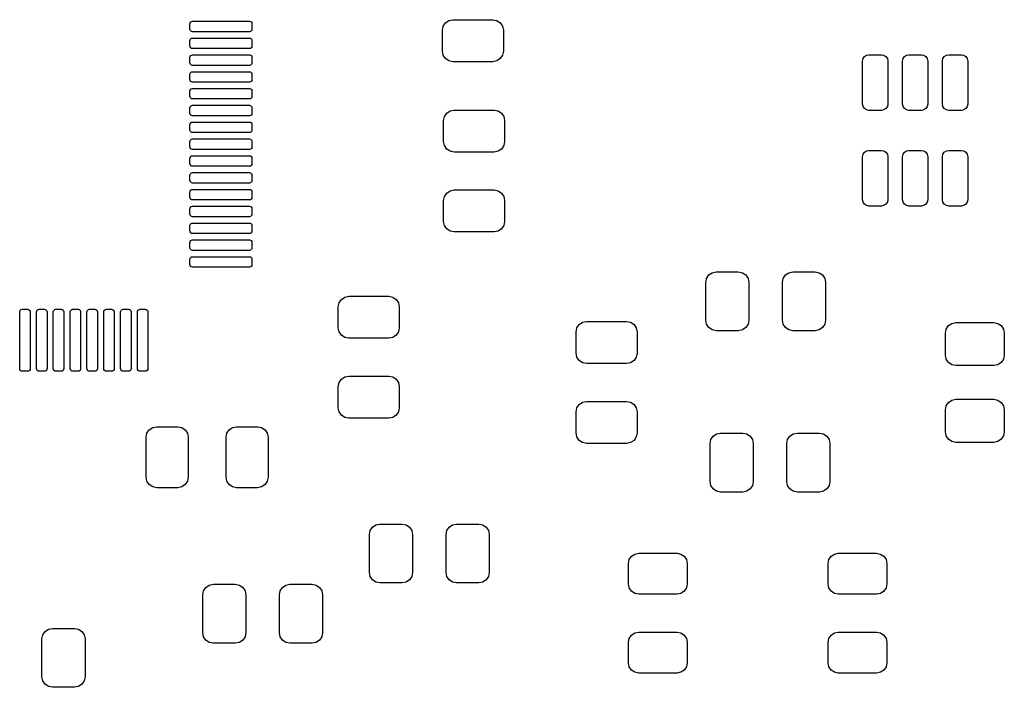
# Model space of a CAD drawing. Extents: x 44 to 145, y -86 to -26.
# Tile 6 of 10: x 96 to 119, y -83 to -68. Entities that reach past the tile are written whole.
import ezdxf

# ---------------------------------------------------------------- set-up
doc = ezdxf.new("R2010")
doc.units = 0
doc.layers.add('BLACK', color=7, linetype='CONTINUOUS')

msp = doc.modelspace()

# ---------------------------------------------------------------- linework, layer by layer
at = {"layer": 'BLACK', "linetype": 'CONTINUOUS'}
for p, q in [((99.921, -67.670651), (99.925758, -67.646733)), ((99.921, -67.795651), (99.921, -67.670651)), ((99.925758, -67.646733), (99.939306, -67.626457)), ((99.939306, -67.626457), (99.959582, -67.612909)), ((99.959582, -67.612909), (99.9835, -67.608151)), ((99.9835, -67.608151), (101.3335, -67.608151)), ((101.3335, -67.608151), (101.357418, -67.612909)), ((101.357418, -67.612909), (101.377694, -67.626457)), ((101.377694, -67.626457), (101.391242, -67.646733)), ((101.391242, -67.646733), (101.396, -67.670651)), ((101.396, -67.670651), (101.396, -67.795651)), ((105.94403, -67.726329), (105.998223, -67.645223)), ((105.998223, -67.645223), (106.079329, -67.59103)), ((106.079329, -67.59103), (106.175, -67.572)), ((106.175, -67.572), (107.125, -67.572)), ((107.125, -67.572), (107.220671, -67.59103)), ((107.220671, -67.59103), (107.301777, -67.645223)), ((107.301777, -67.645223), (107.35597, -67.726329)), ((99.925758, -67.819569), (99.921, -67.795651)), ((99.939306, -67.839845), (99.925758, -67.819569)), ((99.959582, -67.853393), (99.939306, -67.839845)), ((99.9835, -67.858151), (99.959582, -67.853393)), ((101.3335, -67.858151), (99.9835, -67.858151)), ((101.357418, -67.853393), (101.3335, -67.858151)), ((101.377694, -67.839845), (101.357418, -67.853393)), ((101.391242, -67.819569), (101.377694, -67.839845)), ((101.396, -67.795651), (101.391242, -67.819569)), ((105.925, -67.822), (105.94403, -67.726329)), ((105.925, -68.322), (105.925, -67.822)), ((107.35597, -67.726329), (107.375, -67.822)), ((107.375, -67.822), (107.375, -68.322)), ((99.921, -68.070651), (99.925758, -68.046733)), ((99.921, -68.195651), (99.921, -68.070651)), ((99.925758, -68.046733), (99.939306, -68.026457)), ((99.939306, -68.026457), (99.959582, -68.012909)), ((99.959582, -68.012909), (99.9835, -68.008151)), ((99.9835, -68.008151), (101.3335, -68.008151)), ((101.3335, -68.008151), (101.357418, -68.012909)), ((101.357418, -68.012909), (101.377694, -68.026457)), ((101.377694, -68.026457), (101.391242, -68.046733)), ((101.391242, -68.046733), (101.396, -68.070651)), ((101.396, -68.070651), (101.396, -68.195651)), ((99.925758, -68.219569), (99.921, -68.195651)), ((99.939306, -68.239845), (99.925758, -68.219569)), ((99.959582, -68.253393), (99.939306, -68.239845)), ((99.9835, -68.258151), (99.959582, -68.253393)), ((101.3335, -68.258151), (99.9835, -68.258151)), ((101.357418, -68.253393), (101.3335, -68.258151)), ((101.377694, -68.239845), (101.357418, -68.253393)), ((101.391242, -68.219569), (101.377694, -68.239845)), ((101.396, -68.195651), (101.391242, -68.219569)), ((105.94403, -68.417671), (105.925, -68.322)), ((107.375, -68.322), (107.35597, -68.417671)), ((99.921, -68.470651), (99.925758, -68.446733)), ((99.921, -68.595651), (99.921, -68.470651)), ((99.925758, -68.619569), (99.921, -68.595651)), ((99.925758, -68.446733), (99.939306, -68.426457)), ((99.939306, -68.639845), (99.925758, -68.619569)), ((99.939306, -68.426457), (99.959582, -68.412909)), ((99.959582, -68.412909), (99.9835, -68.408151)), ((99.9835, -68.408151), (101.3335, -68.408151)), ((101.3335, -68.408151), (101.357418, -68.412909)), ((101.357418, -68.412909), (101.377694, -68.426457)), ((101.377694, -68.426457), (101.391242, -68.446733)), ((101.391242, -68.619569), (101.377694, -68.639845)), ((101.391242, -68.446733), (101.396, -68.470651)), ((101.396, -68.595651), (101.391242, -68.619569)), ((101.396, -68.470651), (101.396, -68.595651)), ((105.998223, -68.498777), (105.94403, -68.417671)), ((106.079329, -68.55297), (105.998223, -68.498777)), ((106.175, -68.572), (106.079329, -68.55297)), ((107.125, -68.572), (106.175, -68.572)), ((107.220671, -68.55297), (107.125, -68.572)), ((107.301777, -68.498777), (107.220671, -68.55297)), ((107.35597, -68.417671), (107.301777, -68.498777)), ((115.9202, -68.5556), (115.931618, -68.498197)), ((115.9202, -69.5806), (115.9202, -68.5556)), ((115.931618, -68.498197), (115.964134, -68.449534)), ((115.964134, -68.449534), (116.012797, -68.417018)), ((116.012797, -68.417018), (116.0702, -68.4056)), ((116.0702, -68.4056), (116.3702, -68.4056)), ((116.3702, -68.4056), (116.427603, -68.417018)), ((116.427603, -68.417018), (116.476266, -68.449534)), ((116.476266, -68.449534), (116.508782, -68.498197)), ((116.508782, -68.498197), (116.5202, -68.5556)), ((116.5202, -68.5556), (116.5202, -69.5806)), ((116.8702, -68.5556), (116.881618, -68.498197)), ((116.8702, -69.5806), (116.8702, -68.5556)), ((116.881618, -68.498197), (116.914134, -68.449534)), ((116.914134, -68.449534), (116.962797, -68.417018)), ((116.962797, -68.417018), (117.0202, -68.4056)), ((117.0202, -68.4056), (117.3202, -68.4056)), ((117.3202, -68.4056), (117.377603, -68.417018)), ((117.377603, -68.417018), (117.426266, -68.449534)), ((117.426266, -68.449534), (117.458782, -68.498197)), ((117.458782, -68.498197), (117.4702, -68.5556)), ((117.4702, -68.5556), (117.4702, -69.5806)), ((117.8202, -68.5556), (117.831618, -68.498197)), ((117.8202, -69.5806), (117.8202, -68.5556)), ((117.831618, -68.498197), (117.864134, -68.449534)), ((117.864134, -68.449534), (117.912797, -68.417018)), ((117.912797, -68.417018), (117.9702, -68.4056)), ((117.9702, -68.4056), (118.2702, -68.4056)), ((118.2702, -68.4056), (118.327603, -68.417018)), ((118.327603, -68.417018), (118.376266, -68.449534)), ((118.376266, -68.449534), (118.408782, -68.498197)), ((118.408782, -68.498197), (118.4202, -68.5556)), ((118.4202, -68.5556), (118.4202, -69.5806)), ((99.921, -68.870651), (99.925758, -68.846733)), ((99.925758, -68.846733), (99.939306, -68.826457)), ((99.959582, -68.653393), (99.939306, -68.639845)), ((99.939306, -68.826457), (99.959582, -68.812909)), ((99.9835, -68.658151), (99.959582, -68.653393)), ((99.959582, -68.812909), (99.9835, -68.808151)), ((101.3335, -68.658151), (99.9835, -68.658151)), ((99.9835, -68.808151), (101.3335, -68.808151)), ((101.357418, -68.653393), (101.3335, -68.658151)), ((101.3335, -68.808151), (101.357418, -68.812909)), ((101.377694, -68.639845), (101.357418, -68.653393)), ((101.357418, -68.812909), (101.377694, -68.826457)), ((101.377694, -68.826457), (101.391242, -68.846733)), ((101.391242, -68.846733), (101.396, -68.870651)), ((99.921, -68.995651), (99.921, -68.870651)), ((99.925758, -69.019569), (99.921, -68.995651)), ((99.939306, -69.039845), (99.925758, -69.019569)), ((99.959582, -69.053393), (99.939306, -69.039845)), ((99.9835, -69.058151), (99.959582, -69.053393)), ((101.3335, -69.058151), (99.9835, -69.058151)), ((101.357418, -69.053393), (101.3335, -69.058151)), ((101.377694, -69.039845), (101.357418, -69.053393)), ((101.391242, -69.019569), (101.377694, -69.039845)), ((101.396, -68.995651), (101.391242, -69.019569)), ((101.396, -68.870651), (101.396, -68.995651)), ((99.921, -69.270651), (99.925758, -69.246733)), ((99.921, -69.395651), (99.921, -69.270651)), ((99.925758, -69.246733), (99.939306, -69.226457)), ((99.939306, -69.226457), (99.959582, -69.212909)), ((99.959582, -69.212909), (99.9835, -69.208151)), ((99.9835, -69.208151), (101.3335, -69.208151)), ((101.3335, -69.208151), (101.357418, -69.212909)), ((101.357418, -69.212909), (101.377694, -69.226457)), ((101.377694, -69.226457), (101.391242, -69.246733)), ((101.391242, -69.246733), (101.396, -69.270651)), ((101.396, -69.270651), (101.396, -69.395651)), ((99.925758, -69.419569), (99.921, -69.395651)), ((99.939306, -69.439845), (99.925758, -69.419569)), ((99.959582, -69.453393), (99.939306, -69.439845)), ((99.9835, -69.458151), (99.959582, -69.453393)), ((101.3335, -69.458151), (99.9835, -69.458151)), ((101.357418, -69.453393), (101.3335, -69.458151)), ((101.377694, -69.439845), (101.357418, -69.453393)), ((101.391242, -69.419569), (101.377694, -69.439845)), ((101.396, -69.395651), (101.391242, -69.419569)), ((99.921, -69.670651), (99.925758, -69.646733)), ((99.921, -69.795651), (99.921, -69.670651)), ((99.925758, -69.646733), (99.939306, -69.626457)), ((99.939306, -69.626457), (99.959582, -69.612909)), ((99.959582, -69.612909), (99.9835, -69.608151)), ((99.9835, -69.608151), (101.3335, -69.608151)), ((101.3335, -69.608151), (101.357418, -69.612909)), ((101.357418, -69.612909), (101.377694, -69.626457)), ((101.377694, -69.626457), (101.391242, -69.646733)), ((101.391242, -69.646733), (101.396, -69.670651)), ((101.396, -69.670651), (101.396, -69.795651)), ((106.028223, -69.794023), (106.109329, -69.73983)), ((106.109329, -69.73983), (106.205, -69.7208)), ((106.205, -69.7208), (107.155, -69.7208)), ((107.155, -69.7208), (107.250671, -69.73983)), ((107.250671, -69.73983), (107.331777, -69.794023)), ((115.931618, -69.638003), (115.9202, -69.5806)), ((115.964134, -69.686666), (115.931618, -69.638003)), ((116.012797, -69.719182), (115.964134, -69.686666)), ((116.0702, -69.7306), (116.012797, -69.719182)), ((116.3702, -69.7306), (116.0702, -69.7306)), ((116.427603, -69.719182), (116.3702, -69.7306)), ((116.476266, -69.686666), (116.427603, -69.719182)), ((116.508782, -69.638003), (116.476266, -69.686666)), ((116.5202, -69.5806), (116.508782, -69.638003)), ((116.881618, -69.638003), (116.8702, -69.5806)), ((116.914134, -69.686666), (116.881618, -69.638003)), ((116.962797, -69.719182), (116.914134, -69.686666)), ((117.0202, -69.7306), (116.962797, -69.719182)), ((117.3202, -69.7306), (117.0202, -69.7306)), ((117.377603, -69.719182), (117.3202, -69.7306)), ((117.426266, -69.686666), (117.377603, -69.719182)), ((117.458782, -69.638003), (117.426266, -69.686666)), ((117.4702, -69.5806), (117.458782, -69.638003)), ((117.831618, -69.638003), (117.8202, -69.5806)), ((117.864134, -69.686666), (117.831618, -69.638003)), ((117.912797, -69.719182), (117.864134, -69.686666)), ((117.9702, -69.7306), (117.912797, -69.719182)), ((118.2702, -69.7306), (117.9702, -69.7306)), ((118.327603, -69.719182), (118.2702, -69.7306)), ((118.376266, -69.686666), (118.327603, -69.719182)), ((118.408782, -69.638003), (118.376266, -69.686666)), ((118.4202, -69.5806), (118.408782, -69.638003)), ((99.925758, -69.819569), (99.921, -69.795651)), ((99.939306, -69.839845), (99.925758, -69.819569)), ((99.959582, -69.853393), (99.939306, -69.839845)), ((99.939306, -70.026457), (99.959582, -70.012909)), ((99.9835, -69.858151), (99.959582, -69.853393)), ((99.959582, -70.012909), (99.9835, -70.008151)), ((101.3335, -69.858151), (99.9835, -69.858151)), ((99.9835, -70.008151), (101.3335, -70.008151)), ((101.357418, -69.853393), (101.3335, -69.858151)), ((101.3335, -70.008151), (101.357418, -70.012909)), ((101.377694, -69.839845), (101.357418, -69.853393)), ((101.357418, -70.012909), (101.377694, -70.026457)), ((101.391242, -69.819569), (101.377694, -69.839845)), ((101.396, -69.795651), (101.391242, -69.819569)), ((105.955, -69.9708), (105.97403, -69.875129)), ((105.955, -70.4708), (105.955, -69.9708)), ((105.97403, -69.875129), (106.028223, -69.794023)), ((107.331777, -69.794023), (107.38597, -69.875129)), ((107.38597, -69.875129), (107.405, -69.9708)), ((107.405, -69.9708), (107.405, -70.4708)), ((99.921, -70.070651), (99.925758, -70.046733)), ((99.921, -70.195651), (99.921, -70.070651)), ((99.925758, -70.219569), (99.921, -70.195651)), ((99.925758, -70.046733), (99.939306, -70.026457)), ((99.939306, -70.239845), (99.925758, -70.219569)), ((99.959582, -70.253393), (99.939306, -70.239845)), ((99.9835, -70.258151), (99.959582, -70.253393)), ((101.3335, -70.258151), (99.9835, -70.258151)), ((101.357418, -70.253393), (101.3335, -70.258151)), ((101.377694, -70.239845), (101.357418, -70.253393)), ((101.377694, -70.026457), (101.391242, -70.046733)), ((101.391242, -70.219569), (101.377694, -70.239845)), ((101.391242, -70.046733), (101.396, -70.070651)), ((101.396, -70.195651), (101.391242, -70.219569)), ((101.396, -70.070651), (101.396, -70.195651)), ((99.921, -70.470651), (99.925758, -70.446733)), ((99.921, -70.595651), (99.921, -70.470651)), ((99.925758, -70.446733), (99.939306, -70.426457)), ((99.939306, -70.426457), (99.959582, -70.412909)), ((99.959582, -70.412909), (99.9835, -70.408151)), ((99.9835, -70.408151), (101.3335, -70.408151)), ((101.3335, -70.408151), (101.357418, -70.412909)), ((101.357418, -70.412909), (101.377694, -70.426457)), ((101.377694, -70.426457), (101.391242, -70.446733)), ((101.391242, -70.446733), (101.396, -70.470651)), ((101.396, -70.470651), (101.396, -70.595651)), ((105.97403, -70.566471), (105.955, -70.4708)), ((107.405, -70.4708), (107.38597, -70.566471)), ((99.925758, -70.619569), (99.921, -70.595651)), ((99.939306, -70.639845), (99.925758, -70.619569)), ((99.959582, -70.653393), (99.939306, -70.639845)), ((99.9835, -70.658151), (99.959582, -70.653393)), ((101.3335, -70.658151), (99.9835, -70.658151)), ((101.357418, -70.653393), (101.3335, -70.658151)), ((101.377694, -70.639845), (101.357418, -70.653393)), ((101.391242, -70.619569), (101.377694, -70.639845)), ((101.396, -70.595651), (101.391242, -70.619569)), ((106.028223, -70.647577), (105.97403, -70.566471)), ((106.109329, -70.70177), (106.028223, -70.647577)), ((106.205, -70.7208), (106.109329, -70.70177)), ((107.155, -70.7208), (106.205, -70.7208)), ((107.250671, -70.70177), (107.155, -70.7208)), ((107.331777, -70.647577), (107.250671, -70.70177)), ((107.38597, -70.566471), (107.331777, -70.647577)), ((115.931618, -70.773197), (115.964134, -70.724534)), ((115.964134, -70.724534), (116.012797, -70.692018)), ((116.012797, -70.692018), (116.0702, -70.6806)), ((116.0702, -70.6806), (116.3702, -70.6806)), ((116.3702, -70.6806), (116.427603, -70.692018)), ((116.427603, -70.692018), (116.476266, -70.724534)), ((116.476266, -70.724534), (116.508782, -70.773197)), ((116.881618, -70.773197), (116.914134, -70.724534)), ((116.914134, -70.724534), (116.962797, -70.692018)), ((116.962797, -70.692018), (117.0202, -70.6806)), ((117.0202, -70.6806), (117.3202, -70.6806)), ((117.3202, -70.6806), (117.377603, -70.692018)), ((117.377603, -70.692018), (117.426266, -70.724534)), ((117.426266, -70.724534), (117.458782, -70.773197)), ((117.831618, -70.773197), (117.864134, -70.724534)), ((117.864134, -70.724534), (117.912797, -70.692018)), ((117.912797, -70.692018), (117.9702, -70.6806)), ((117.9702, -70.6806), (118.2702, -70.6806)), ((118.2702, -70.6806), (118.327603, -70.692018)), ((118.327603, -70.692018), (118.376266, -70.724534)), ((118.376266, -70.724534), (118.408782, -70.773197)), ((99.921, -70.870651), (99.925758, -70.846733)), ((99.921, -70.995651), (99.921, -70.870651)), ((99.925758, -70.846733), (99.939306, -70.826457)), ((99.939306, -70.826457), (99.959582, -70.812909)), ((99.959582, -70.812909), (99.9835, -70.808151)), ((99.9835, -70.808151), (101.3335, -70.808151)), ((101.3335, -70.808151), (101.357418, -70.812909)), ((101.357418, -70.812909), (101.377694, -70.826457)), ((101.377694, -70.826457), (101.391242, -70.846733)), ((101.391242, -70.846733), (101.396, -70.870651)), ((101.396, -70.870651), (101.396, -70.995651)), ((115.9202, -70.8306), (115.931618, -70.773197)), ((115.9202, -71.8556), (115.9202, -70.8306)), ((116.508782, -70.773197), (116.5202, -70.8306)), ((116.5202, -70.8306), (116.5202, -71.8556)), ((116.8702, -70.8306), (116.881618, -70.773197)), ((116.8702, -71.8556), (116.8702, -70.8306)), ((117.458782, -70.773197), (117.4702, -70.8306)), ((117.4702, -70.8306), (117.4702, -71.8556)), ((117.8202, -70.8306), (117.831618, -70.773197)), ((117.8202, -71.8556), (117.8202, -70.8306)), ((118.408782, -70.773197), (118.4202, -70.8306)), ((118.4202, -70.8306), (118.4202, -71.8556)), ((99.925758, -71.019569), (99.921, -70.995651)), ((99.939306, -71.039845), (99.925758, -71.019569)), ((99.959582, -71.053393), (99.939306, -71.039845)), ((99.9835, -71.058151), (99.959582, -71.053393)), ((101.3335, -71.058151), (99.9835, -71.058151)), ((101.357418, -71.053393), (101.3335, -71.058151)), ((101.377694, -71.039845), (101.357418, -71.053393)), ((101.391242, -71.019569), (101.377694, -71.039845)), ((101.396, -70.995651), (101.391242, -71.019569)), ((99.921, -71.270651), (99.925758, -71.246733)), ((99.921, -71.395651), (99.921, -71.270651)), ((99.925758, -71.419569), (99.921, -71.395651)), ((99.925758, -71.246733), (99.939306, -71.226457)), ((99.939306, -71.439845), (99.925758, -71.419569)), ((99.939306, -71.226457), (99.959582, -71.212909)), ((99.959582, -71.212909), (99.9835, -71.208151)), ((99.9835, -71.208151), (101.3335, -71.208151)), ((101.3335, -71.208151), (101.357418, -71.212909)), ((101.357418, -71.212909), (101.377694, -71.226457)), ((101.377694, -71.226457), (101.391242, -71.246733)), ((101.391242, -71.419569), (101.377694, -71.439845)), ((101.391242, -71.246733), (101.396, -71.270651)), ((101.396, -71.395651), (101.391242, -71.419569)), ((101.396, -71.270651), (101.396, -71.395651)), ((99.921, -71.670651), (99.925758, -71.646733)), ((99.925758, -71.646733), (99.939306, -71.626457)), ((99.959582, -71.453393), (99.939306, -71.439845)), ((99.939306, -71.626457), (99.959582, -71.612909)), ((99.9835, -71.458151), (99.959582, -71.453393)), ((99.959582, -71.612909), (99.9835, -71.608151)), ((101.3335, -71.458151), (99.9835, -71.458151)), ((99.9835, -71.608151), (101.3335, -71.608151)), ((101.357418, -71.453393), (101.3335, -71.458151)), ((101.3335, -71.608151), (101.357418, -71.612909)), ((101.377694, -71.439845), (101.357418, -71.453393)), ((101.357418, -71.612909), (101.377694, -71.626457)), ((101.377694, -71.626457), (101.391242, -71.646733)), ((101.391242, -71.646733), (101.396, -71.670651)), ((106.028223, -71.694023), (106.109329, -71.63983)), ((106.109329, -71.63983), (106.205, -71.6208)), ((106.205, -71.6208), (107.155, -71.6208)), ((107.155, -71.6208), (107.250671, -71.63983)), ((107.250671, -71.63983), (107.331777, -71.694023)), ((99.921, -71.795651), (99.921, -71.670651)), ((99.925758, -71.819569), (99.921, -71.795651)), ((99.939306, -71.839845), (99.925758, -71.819569)), ((99.959582, -71.853393), (99.939306, -71.839845)), ((99.9835, -71.858151), (99.959582, -71.853393)), ((101.3335, -71.858151), (99.9835, -71.858151)), ((101.357418, -71.853393), (101.3335, -71.858151)), ((101.377694, -71.839845), (101.357418, -71.853393)), ((101.391242, -71.819569), (101.377694, -71.839845)), ((101.396, -71.795651), (101.391242, -71.819569)), ((101.396, -71.670651), (101.396, -71.795651)), ((105.955, -71.8708), (105.97403, -71.775129)), ((105.955, -72.3708), (105.955, -71.8708)), ((105.97403, -71.775129), (106.028223, -71.694023)), ((107.331777, -71.694023), (107.38597, -71.775129)), ((107.38597, -71.775129), (107.405, -71.8708)), ((107.405, -71.8708), (107.405, -72.3708)), ((115.931618, -71.913003), (115.9202, -71.8556)), ((116.5202, -71.8556), (116.508782, -71.913003)), ((116.881618, -71.913003), (116.8702, -71.8556)), ((117.4702, -71.8556), (117.458782, -71.913003)), ((117.831618, -71.913003), (117.8202, -71.8556)), ((118.4202, -71.8556), (118.408782, -71.913003)), ((99.921, -72.070651), (99.925758, -72.046733)), ((99.921, -72.195651), (99.921, -72.070651)), ((99.925758, -72.046733), (99.939306, -72.026457)), ((99.939306, -72.026457), (99.959582, -72.012909)), ((99.959582, -72.012909), (99.9835, -72.008151)), ((99.9835, -72.008151), (101.3335, -72.008151)), ((101.3335, -72.008151), (101.357418, -72.012909)), ((101.357418, -72.012909), (101.377694, -72.026457)), ((101.377694, -72.026457), (101.391242, -72.046733)), ((101.391242, -72.046733), (101.396, -72.070651)), ((101.396, -72.070651), (101.396, -72.195651)), ((115.964134, -71.961666), (115.931618, -71.913003)), ((116.012797, -71.994182), (115.964134, -71.961666)), ((116.0702, -72.0056), (116.012797, -71.994182)), ((116.3702, -72.0056), (116.0702, -72.0056)), ((116.427603, -71.994182), (116.3702, -72.0056)), ((116.476266, -71.961666), (116.427603, -71.994182)), ((116.508782, -71.913003), (116.476266, -71.961666)), ((116.914134, -71.961666), (116.881618, -71.913003)), ((116.962797, -71.994182), (116.914134, -71.961666)), ((117.0202, -72.0056), (116.962797, -71.994182)), ((117.3202, -72.0056), (117.0202, -72.0056)), ((117.377603, -71.994182), (117.3202, -72.0056)), ((117.426266, -71.961666), (117.377603, -71.994182)), ((117.458782, -71.913003), (117.426266, -71.961666)), ((117.864134, -71.961666), (117.831618, -71.913003)), ((117.912797, -71.994182), (117.864134, -71.961666)), ((117.9702, -72.0056), (117.912797, -71.994182)), ((118.2702, -72.0056), (117.9702, -72.0056)), ((118.327603, -71.994182), (118.2702, -72.0056)), ((118.376266, -71.961666), (118.327603, -71.994182)), ((118.408782, -71.913003), (118.376266, -71.961666)), ((99.925758, -72.219569), (99.921, -72.195651)), ((99.939306, -72.239845), (99.925758, -72.219569)), ((99.959582, -72.253393), (99.939306, -72.239845)), ((99.9835, -72.258151), (99.959582, -72.253393)), ((101.3335, -72.258151), (99.9835, -72.258151)), ((101.357418, -72.253393), (101.3335, -72.258151)), ((101.377694, -72.239845), (101.357418, -72.253393)), ((101.391242, -72.219569), (101.377694, -72.239845)), ((101.396, -72.195651), (101.391242, -72.219569)), ((99.921, -72.470651), (99.925758, -72.446733)), ((99.921, -72.595651), (99.921, -72.470651)), ((99.925758, -72.619569), (99.921, -72.595651)), ((99.925758, -72.446733), (99.939306, -72.426457)), ((99.939306, -72.426457), (99.959582, -72.412909)), ((99.959582, -72.412909), (99.9835, -72.408151)), ((99.9835, -72.408151), (101.3335, -72.408151)), ((101.3335, -72.408151), (101.357418, -72.412909)), ((101.357418, -72.412909), (101.377694, -72.426457)), ((101.377694, -72.426457), (101.391242, -72.446733)), ((101.391242, -72.446733), (101.396, -72.470651)), ((101.396, -72.595651), (101.391242, -72.619569)), ((101.396, -72.470651), (101.396, -72.595651)), ((105.97403, -72.466471), (105.955, -72.3708)), ((106.028223, -72.547577), (105.97403, -72.466471)), ((106.109329, -72.60177), (106.028223, -72.547577)), ((107.331777, -72.547577), (107.250671, -72.60177)), ((107.38597, -72.466471), (107.331777, -72.547577)), ((107.405, -72.3708), (107.38597, -72.466471)), ((99.939306, -72.639845), (99.925758, -72.619569)), ((99.925758, -72.846733), (99.939306, -72.826457)), ((99.959582, -72.653393), (99.939306, -72.639845)), ((99.939306, -72.826457), (99.959582, -72.812909)), ((99.9835, -72.658151), (99.959582, -72.653393)), ((99.959582, -72.812909), (99.9835, -72.808151)), ((101.3335, -72.658151), (99.9835, -72.658151)), ((99.9835, -72.808151), (101.3335, -72.808151)), ((101.357418, -72.653393), (101.3335, -72.658151)), ((101.3335, -72.808151), (101.357418, -72.812909)), ((101.377694, -72.639845), (101.357418, -72.653393)), ((101.357418, -72.812909), (101.377694, -72.826457)), ((101.391242, -72.619569), (101.377694, -72.639845)), ((101.377694, -72.826457), (101.391242, -72.846733)), ((106.205, -72.6208), (106.109329, -72.60177)), ((107.155, -72.6208), (106.205, -72.6208)), ((107.250671, -72.60177), (107.155, -72.6208)), ((99.921, -72.870651), (99.925758, -72.846733)), ((99.921, -72.995651), (99.921, -72.870651)), ((99.925758, -73.019569), (99.921, -72.995651)), ((99.939306, -73.039845), (99.925758, -73.019569)), ((99.959582, -73.053393), (99.939306, -73.039845)), ((99.9835, -73.058151), (99.959582, -73.053393)), ((101.3335, -73.058151), (99.9835, -73.058151)), ((101.357418, -73.053393), (101.3335, -73.058151)), ((101.377694, -73.039845), (101.357418, -73.053393)), ((101.391242, -73.019569), (101.377694, -73.039845)), ((101.391242, -72.846733), (101.396, -72.870651)), ((101.396, -72.995651), (101.391242, -73.019569)), ((101.396, -72.870651), (101.396, -72.995651)), ((99.921, -73.270651), (99.925758, -73.246733)), ((99.921, -73.395651), (99.921, -73.270651)), ((99.925758, -73.246733), (99.939306, -73.226457)), ((99.939306, -73.226457), (99.959582, -73.212909)), ((99.959582, -73.212909), (99.9835, -73.208151)), ((99.9835, -73.208151), (101.3335, -73.208151)), ((101.3335, -73.208151), (101.357418, -73.212909)), ((101.357418, -73.212909), (101.377694, -73.226457)), ((101.377694, -73.226457), (101.391242, -73.246733)), ((101.391242, -73.246733), (101.396, -73.270651)), ((101.396, -73.270651), (101.396, -73.395651)), ((99.925758, -73.419569), (99.921, -73.395651)), ((99.939306, -73.439845), (99.925758, -73.419569)), ((99.959582, -73.453393), (99.939306, -73.439845)), ((99.9835, -73.458151), (99.959582, -73.453393)), ((101.3335, -73.458151), (99.9835, -73.458151)), ((101.357418, -73.453393), (101.3335, -73.458151)), ((101.377694, -73.439845), (101.357418, -73.453393)), ((101.391242, -73.419569), (101.377694, -73.439845)), ((101.396, -73.395651), (101.391242, -73.419569)), ((112.1892, -73.8196), (112.20823, -73.723929)), ((112.20823, -73.723929), (112.262423, -73.642823)), ((112.262423, -73.642823), (112.343529, -73.58863)), ((112.343529, -73.58863), (112.4392, -73.5696)), ((112.4392, -73.5696), (112.9642, -73.5696)), ((112.9642, -73.5696), (113.059871, -73.58863)), ((113.059871, -73.58863), (113.140977, -73.642823)), ((113.140977, -73.642823), (113.19517, -73.723929)), ((113.19517, -73.723929), (113.2142, -73.8196)), ((114.0142, -73.8196), (114.03323, -73.723929)), ((114.03323, -73.723929), (114.087423, -73.642823)), ((114.087423, -73.642823), (114.168529, -73.58863)), ((114.168529, -73.58863), (114.2642, -73.5696)), ((114.2642, -73.5696), (114.7892, -73.5696)), ((114.7892, -73.5696), (114.884871, -73.58863)), ((114.884871, -73.58863), (114.965977, -73.642823)), ((114.965977, -73.642823), (115.02017, -73.723929)), ((115.02017, -73.723929), (115.0392, -73.8196)), ((112.1892, -74.7196), (112.1892, -73.8196)), ((113.2142, -73.8196), (113.2142, -74.7196)), ((114.0142, -74.7196), (114.0142, -73.8196)), ((115.0392, -73.8196), (115.0392, -74.7196)), ((103.46903, -74.304329), (103.523223, -74.223223)), ((103.523223, -74.223223), (103.604329, -74.16903)), ((103.604329, -74.16903), (103.7, -74.15)), ((103.7, -74.15), (104.65, -74.15)), ((104.65, -74.15), (104.745671, -74.16903)), ((104.745671, -74.16903), (104.826777, -74.223223)), ((104.826777, -74.223223), (104.88097, -74.304329)), ((95.889306, -74.476457), (95.909582, -74.462909)), ((95.909582, -74.462909), (95.9335, -74.458151)), ((95.9335, -74.458151), (96.0585, -74.458151)), ((96.0585, -74.458151), (96.082418, -74.462909)), ((96.082418, -74.462909), (96.102694, -74.476457)), ((96.289306, -74.476457), (96.309582, -74.462909)), ((96.309582, -74.462909), (96.3335, -74.458151)), ((96.3335, -74.458151), (96.4585, -74.458151)), ((96.4585, -74.458151), (96.482418, -74.462909)), ((96.482418, -74.462909), (96.502694, -74.476457)), ((96.689306, -74.476457), (96.709582, -74.462909)), ((96.709582, -74.462909), (96.7335, -74.458151)), ((96.7335, -74.458151), (96.8585, -74.458151)), ((96.8585, -74.458151), (96.882418, -74.462909)), ((96.882418, -74.462909), (96.902694, -74.476457)), ((97.089306, -74.476457), (97.109582, -74.462909)), ((97.109582, -74.462909), (97.1335, -74.458151)), ((97.1335, -74.458151), (97.2585, -74.458151)), ((97.2585, -74.458151), (97.282418, -74.462909)), ((97.282418, -74.462909), (97.302694, -74.476457)), ((97.489306, -74.476457), (97.509582, -74.462909)), ((97.509582, -74.462909), (97.5335, -74.458151)), ((97.5335, -74.458151), (97.6585, -74.458151)), ((97.6585, -74.458151), (97.682418, -74.462909)), ((97.682418, -74.462909), (97.702694, -74.476457)), ((97.889306, -74.476457), (97.909582, -74.462909)), ((97.909582, -74.462909), (97.9335, -74.458151)), ((97.9335, -74.458151), (98.0585, -74.458151)), ((98.0585, -74.458151), (98.082418, -74.462909)), ((98.082418, -74.462909), (98.102694, -74.476457)), ((98.289306, -74.476457), (98.309582, -74.462909)), ((98.309582, -74.462909), (98.3335, -74.458151)), ((98.3335, -74.458151), (98.4585, -74.458151)), ((98.4585, -74.458151), (98.482418, -74.462909)), ((98.482418, -74.462909), (98.502694, -74.476457)), ((98.689306, -74.476457), (98.709582, -74.462909)), ((98.709582, -74.462909), (98.7335, -74.458151)), ((98.7335, -74.458151), (98.8585, -74.458151)), ((98.8585, -74.458151), (98.882418, -74.462909)), ((98.882418, -74.462909), (98.902694, -74.476457)), ((103.45, -74.4), (103.46903, -74.304329)), ((103.45, -74.9), (103.45, -74.4)), ((104.88097, -74.304329), (104.9, -74.4)), ((104.9, -74.4), (104.9, -74.9)), ((95.871, -74.520651), (95.875758, -74.496733)), ((95.871, -75.870651), (95.871, -74.520651)), ((95.875758, -74.496733), (95.889306, -74.476457)), ((96.102694, -74.476457), (96.116242, -74.496733)), ((96.116242, -74.496733), (96.121, -74.520651)), ((96.121, -74.520651), (96.121, -75.870651)), ((96.271, -74.520651), (96.275758, -74.496733)), ((96.271, -75.870651), (96.271, -74.520651)), ((96.275758, -74.496733), (96.289306, -74.476457)), ((96.502694, -74.476457), (96.516242, -74.496733)), ((96.516242, -74.496733), (96.521, -74.520651)), ((96.521, -74.520651), (96.521, -75.870651)), ((96.671, -74.520651), (96.675758, -74.496733)), ((96.671, -75.870651), (96.671, -74.520651)), ((96.675758, -74.496733), (96.689306, -74.476457)), ((96.902694, -74.476457), (96.916242, -74.496733)), ((96.916242, -74.496733), (96.921, -74.520651)), ((96.921, -74.520651), (96.921, -75.870651)), ((97.071, -74.520651), (97.075758, -74.496733)), ((97.071, -75.870651), (97.071, -74.520651)), ((97.075758, -74.496733), (97.089306, -74.476457)), ((97.302694, -74.476457), (97.316242, -74.496733)), ((97.316242, -74.496733), (97.321, -74.520651)), ((97.321, -74.520651), (97.321, -75.870651)), ((97.471, -74.520651), (97.475758, -74.496733)), ((97.471, -75.870651), (97.471, -74.520651)), ((97.475758, -74.496733), (97.489306, -74.476457)), ((97.702694, -74.476457), (97.716242, -74.496733)), ((97.716242, -74.496733), (97.721, -74.520651)), ((97.721, -74.520651), (97.721, -75.870651)), ((97.871, -74.520651), (97.875758, -74.496733)), ((97.871, -75.870651), (97.871, -74.520651)), ((97.875758, -74.496733), (97.889306, -74.476457)), ((98.102694, -74.476457), (98.116242, -74.496733)), ((98.116242, -74.496733), (98.121, -74.520651)), ((98.121, -74.520651), (98.121, -75.870651)), ((98.271, -74.520651), (98.275758, -74.496733)), ((98.271, -75.870651), (98.271, -74.520651)), ((98.275758, -74.496733), (98.289306, -74.476457)), ((98.502694, -74.476457), (98.516242, -74.496733)), ((98.516242, -74.496733), (98.521, -74.520651)), ((98.521, -74.520651), (98.521, -75.870651)), ((98.671, -74.520651), (98.675758, -74.496733)), ((98.671, -75.870651), (98.671, -74.520651)), ((98.675758, -74.496733), (98.689306, -74.476457)), ((98.902694, -74.476457), (98.916242, -74.496733)), ((98.916242, -74.496733), (98.921, -74.520651)), ((98.921, -74.520651), (98.921, -75.870651)), ((103.46903, -74.995671), (103.45, -74.9)), ((104.9, -74.9), (104.88097, -74.995671)), ((109.1065, -75), (109.12553, -74.904329)), ((109.12553, -74.904329), (109.179723, -74.823223)), ((109.179723, -74.823223), (109.260829, -74.76903)), ((109.260829, -74.76903), (109.3565, -74.75)), ((109.3565, -74.75), (110.3065, -74.75)), ((110.3065, -74.75), (110.402171, -74.76903)), ((110.402171, -74.76903), (110.483277, -74.823223)), ((110.483277, -74.823223), (110.53747, -74.904329)), ((110.53747, -74.904329), (110.5565, -75)), ((112.20823, -74.815271), (112.1892, -74.7196)), ((112.262423, -74.896377), (112.20823, -74.815271)), ((112.343529, -74.95057), (112.262423, -74.896377)), ((113.140977, -74.896377), (113.059871, -74.95057)), ((113.19517, -74.815271), (113.140977, -74.896377)), ((113.2142, -74.7196), (113.19517, -74.815271)), ((114.03323, -74.815271), (114.0142, -74.7196)), ((114.087423, -74.896377), (114.03323, -74.815271)), ((114.168529, -74.95057), (114.087423, -74.896377)), ((114.965977, -74.896377), (114.884871, -74.95057)), ((115.02017, -74.815271), (114.965977, -74.896377)), ((115.0392, -74.7196), (115.02017, -74.815271)), ((117.8907, -75.025), (117.90973, -74.929329)), ((117.90973, -74.929329), (117.963923, -74.848223)), ((117.963923, -74.848223), (118.045029, -74.79403)), ((118.045029, -74.79403), (118.1407, -74.775)), ((118.1407, -74.775), (119.0407, -74.775)), ((119.0407, -74.775), (119.136371, -74.79403)), ((119.136371, -74.79403), (119.217477, -74.848223)), ((119.217477, -74.848223), (119.27167, -74.929329)), ((119.27167, -74.929329), (119.2907, -75.025)), ((103.523223, -75.076777), (103.46903, -74.995671)), ((103.604329, -75.13097), (103.523223, -75.076777)), ((103.7, -75.15), (103.604329, -75.13097)), ((104.65, -75.15), (103.7, -75.15)), ((104.745671, -75.13097), (104.65, -75.15)), ((104.826777, -75.076777), (104.745671, -75.13097)), ((104.88097, -74.995671), (104.826777, -75.076777)), ((109.1065, -75.5), (109.1065, -75)), ((110.5565, -75), (110.5565, -75.5)), ((112.4392, -74.9696), (112.343529, -74.95057)), ((112.9642, -74.9696), (112.4392, -74.9696)), ((113.059871, -74.95057), (112.9642, -74.9696)), ((114.2642, -74.9696), (114.168529, -74.95057)), ((114.7892, -74.9696), (114.2642, -74.9696)), ((114.884871, -74.95057), (114.7892, -74.9696)), ((117.8907, -75.55), (117.8907, -75.025)), ((119.2907, -75.025), (119.2907, -75.55)), ((109.12553, -75.595671), (109.1065, -75.5)), ((109.179723, -75.676777), (109.12553, -75.595671)), ((110.53747, -75.595671), (110.483277, -75.676777)), ((110.5565, -75.5), (110.53747, -75.595671)), ((117.90973, -75.645671), (117.8907, -75.55)), ((119.2907, -75.55), (119.27167, -75.645671)), ((95.875758, -75.894569), (95.871, -75.870651)), ((96.121, -75.870651), (96.116242, -75.894569)), ((96.275758, -75.894569), (96.271, -75.870651)), ((96.521, -75.870651), (96.516242, -75.894569)), ((96.675758, -75.894569), (96.671, -75.870651)), ((96.921, -75.870651), (96.916242, -75.894569)), ((97.075758, -75.894569), (97.071, -75.870651)), ((97.321, -75.870651), (97.316242, -75.894569)), ((97.475758, -75.894569), (97.471, -75.870651)), ((97.721, -75.870651), (97.716242, -75.894569)), ((97.875758, -75.894569), (97.871, -75.870651)), ((98.121, -75.870651), (98.116242, -75.894569)), ((98.275758, -75.894569), (98.271, -75.870651)), ((98.521, -75.870651), (98.516242, -75.894569)), ((98.675758, -75.894569), (98.671, -75.870651)), ((98.921, -75.870651), (98.916242, -75.894569)), ((109.260829, -75.73097), (109.179723, -75.676777)), ((109.3565, -75.75), (109.260829, -75.73097)), ((110.3065, -75.75), (109.3565, -75.75)), ((110.402171, -75.73097), (110.3065, -75.75)), ((110.483277, -75.676777), (110.402171, -75.73097)), ((117.963923, -75.726777), (117.90973, -75.645671)), ((118.045029, -75.78097), (117.963923, -75.726777)), ((118.1407, -75.8), (118.045029, -75.78097)), ((119.0407, -75.8), (118.1407, -75.8)), ((119.136371, -75.78097), (119.0407, -75.8)), ((119.217477, -75.726777), (119.136371, -75.78097)), ((119.27167, -75.645671), (119.217477, -75.726777)), ((95.889306, -75.914845), (95.875758, -75.894569)), ((95.909582, -75.928393), (95.889306, -75.914845)), ((95.9335, -75.933151), (95.909582, -75.928393)), ((96.0585, -75.933151), (95.9335, -75.933151)), ((96.082418, -75.928393), (96.0585, -75.933151)), ((96.102694, -75.914845), (96.082418, -75.928393)), ((96.116242, -75.894569), (96.102694, -75.914845)), ((96.289306, -75.914845), (96.275758, -75.894569)), ((96.309582, -75.928393), (96.289306, -75.914845)), ((96.3335, -75.933151), (96.309582, -75.928393)), ((96.4585, -75.933151), (96.3335, -75.933151)), ((96.482418, -75.928393), (96.4585, -75.933151)), ((96.502694, -75.914845), (96.482418, -75.928393)), ((96.516242, -75.894569), (96.502694, -75.914845)), ((96.689306, -75.914845), (96.675758, -75.894569)), ((96.709582, -75.928393), (96.689306, -75.914845)), ((96.7335, -75.933151), (96.709582, -75.928393)), ((96.8585, -75.933151), (96.7335, -75.933151)), ((96.882418, -75.928393), (96.8585, -75.933151)), ((96.902694, -75.914845), (96.882418, -75.928393)), ((96.916242, -75.894569), (96.902694, -75.914845)), ((97.089306, -75.914845), (97.075758, -75.894569)), ((97.109582, -75.928393), (97.089306, -75.914845)), ((97.1335, -75.933151), (97.109582, -75.928393)), ((97.2585, -75.933151), (97.1335, -75.933151)), ((97.282418, -75.928393), (97.2585, -75.933151)), ((97.302694, -75.914845), (97.282418, -75.928393)), ((97.316242, -75.894569), (97.302694, -75.914845)), ((97.489306, -75.914845), (97.475758, -75.894569)), ((97.509582, -75.928393), (97.489306, -75.914845)), ((97.5335, -75.933151), (97.509582, -75.928393)), ((97.6585, -75.933151), (97.5335, -75.933151)), ((97.682418, -75.928393), (97.6585, -75.933151)), ((97.702694, -75.914845), (97.682418, -75.928393)), ((97.716242, -75.894569), (97.702694, -75.914845)), ((97.889306, -75.914845), (97.875758, -75.894569)), ((97.909582, -75.928393), (97.889306, -75.914845)), ((97.9335, -75.933151), (97.909582, -75.928393)), ((98.0585, -75.933151), (97.9335, -75.933151)), ((98.082418, -75.928393), (98.0585, -75.933151)), ((98.102694, -75.914845), (98.082418, -75.928393)), ((98.116242, -75.894569), (98.102694, -75.914845)), ((98.289306, -75.914845), (98.275758, -75.894569)), ((98.309582, -75.928393), (98.289306, -75.914845)), ((98.3335, -75.933151), (98.309582, -75.928393)), ((98.4585, -75.933151), (98.3335, -75.933151)), ((98.482418, -75.928393), (98.4585, -75.933151)), ((98.502694, -75.914845), (98.482418, -75.928393)), ((98.516242, -75.894569), (98.502694, -75.914845)), ((98.689306, -75.914845), (98.675758, -75.894569)), ((98.709582, -75.928393), (98.689306, -75.914845)), ((98.7335, -75.933151), (98.709582, -75.928393)), ((98.8585, -75.933151), (98.7335, -75.933151)), ((98.882418, -75.928393), (98.8585, -75.933151)), ((98.902694, -75.914845), (98.882418, -75.928393)), ((98.916242, -75.894569), (98.902694, -75.914845)), ((103.523223, -76.123223), (103.604329, -76.06903)), ((103.604329, -76.06903), (103.7, -76.05)), ((103.7, -76.05), (104.65, -76.05)), ((104.65, -76.05), (104.745671, -76.06903)), ((104.745671, -76.06903), (104.826777, -76.123223)), ((103.45, -76.3), (103.46903, -76.204329)), ((103.45, -76.8), (103.45, -76.3)), ((103.46903, -76.204329), (103.523223, -76.123223)), ((104.826777, -76.123223), (104.88097, -76.204329)), ((104.88097, -76.204329), (104.9, -76.3)), ((104.9, -76.3), (104.9, -76.8)), ((103.46903, -76.895671), (103.45, -76.8)), ((104.9, -76.8), (104.88097, -76.895671)), ((109.1065, -76.9), (109.12553, -76.804329)), ((109.12553, -76.804329), (109.179723, -76.723223)), ((109.179723, -76.723223), (109.260829, -76.66903)), ((109.260829, -76.66903), (109.3565, -76.65)), ((109.3565, -76.65), (110.3065, -76.65)), ((110.3065, -76.65), (110.402171, -76.66903)), ((110.402171, -76.66903), (110.483277, -76.723223)), ((110.483277, -76.723223), (110.53747, -76.804329)), ((110.53747, -76.804329), (110.5565, -76.9)), ((117.8907, -76.85), (117.90973, -76.754329)), ((117.90973, -76.754329), (117.963923, -76.673223)), ((117.963923, -76.673223), (118.045029, -76.61903)), ((118.045029, -76.61903), (118.1407, -76.6)), ((118.1407, -76.6), (119.0407, -76.6)), ((119.0407, -76.6), (119.136371, -76.61903)), ((119.136371, -76.61903), (119.217477, -76.673223)), ((119.217477, -76.673223), (119.27167, -76.754329)), ((119.27167, -76.754329), (119.2907, -76.85)), ((103.523223, -76.976777), (103.46903, -76.895671)), ((103.604329, -77.03097), (103.523223, -76.976777)), ((103.7, -77.05), (103.604329, -77.03097)), ((104.65, -77.05), (103.7, -77.05)), ((104.745671, -77.03097), (104.65, -77.05)), ((104.826777, -76.976777), (104.745671, -77.03097)), ((104.88097, -76.895671), (104.826777, -76.976777)), ((109.1065, -77.4), (109.1065, -76.9)), ((110.5565, -76.9), (110.5565, -77.4)), ((117.8907, -77.375), (117.8907, -76.85)), ((119.2907, -76.85), (119.2907, -77.375)), ((98.953223, -77.326223), (99.034329, -77.27203)), ((99.034329, -77.27203), (99.13, -77.253)), ((99.13, -77.253), (99.63, -77.253)), ((99.63, -77.253), (99.725671, -77.27203)), ((99.725671, -77.27203), (99.806777, -77.326223)), ((100.853223, -77.326223), (100.934329, -77.27203)), ((100.934329, -77.27203), (101.03, -77.253)), ((101.03, -77.253), (101.53, -77.253)), ((101.53, -77.253), (101.625671, -77.27203)), ((101.625671, -77.27203), (101.706777, -77.326223)), ((98.88, -77.503), (98.89903, -77.407329)), ((98.88, -78.453), (98.88, -77.503)), ((98.89903, -77.407329), (98.953223, -77.326223)), ((99.806777, -77.326223), (99.86097, -77.407329)), ((99.86097, -77.407329), (99.88, -77.503)), ((99.88, -77.503), (99.88, -78.453)), ((100.78, -77.503), (100.79903, -77.407329)), ((100.78, -78.453), (100.78, -77.503)), ((100.79903, -77.407329), (100.853223, -77.326223)), ((101.706777, -77.326223), (101.76097, -77.407329)), ((101.76097, -77.407329), (101.78, -77.503)), ((101.78, -77.503), (101.78, -78.453)), ((109.12553, -77.495671), (109.1065, -77.4)), ((109.179723, -77.576777), (109.12553, -77.495671)), ((110.53747, -77.495671), (110.483277, -77.576777)), ((110.5565, -77.4), (110.53747, -77.495671)), ((112.31173, -77.559329), (112.365923, -77.478223)), ((112.365923, -77.478223), (112.447029, -77.42403)), ((112.447029, -77.42403), (112.5427, -77.405)), ((112.5427, -77.405), (113.0677, -77.405)), ((113.0677, -77.405), (113.163371, -77.42403)), ((113.163371, -77.42403), (113.244477, -77.478223)), ((113.244477, -77.478223), (113.29867, -77.559329)), ((114.13673, -77.559329), (114.190923, -77.478223)), ((114.190923, -77.478223), (114.272029, -77.42403)), ((114.272029, -77.42403), (114.3677, -77.405)), ((114.3677, -77.405), (114.8927, -77.405)), ((114.8927, -77.405), (114.988371, -77.42403)), ((114.988371, -77.42403), (115.069477, -77.478223)), ((115.069477, -77.478223), (115.12367, -77.559329)), ((117.90973, -77.470671), (117.8907, -77.375)), ((117.963923, -77.551777), (117.90973, -77.470671)), ((119.27167, -77.470671), (119.217477, -77.551777)), ((119.2907, -77.375), (119.27167, -77.470671)), ((109.260829, -77.63097), (109.179723, -77.576777)), ((109.3565, -77.65), (109.260829, -77.63097)), ((110.3065, -77.65), (109.3565, -77.65)), ((110.402171, -77.63097), (110.3065, -77.65)), ((110.483277, -77.576777), (110.402171, -77.63097)), ((112.2927, -77.655), (112.31173, -77.559329)), ((112.2927, -78.555), (112.2927, -77.655)), ((113.29867, -77.559329), (113.3177, -77.655)), ((113.3177, -77.655), (113.3177, -78.555)), ((114.1177, -77.655), (114.13673, -77.559329)), ((114.1177, -78.555), (114.1177, -77.655)), ((115.12367, -77.559329), (115.1427, -77.655)), ((115.1427, -77.655), (115.1427, -78.555)), ((118.045029, -77.60597), (117.963923, -77.551777)), ((118.1407, -77.625), (118.045029, -77.60597)), ((119.0407, -77.625), (118.1407, -77.625)), ((119.136371, -77.60597), (119.0407, -77.625)), ((119.217477, -77.551777), (119.136371, -77.60597)), ((98.89903, -78.548671), (98.88, -78.453)), ((99.88, -78.453), (99.86097, -78.548671)), ((100.79903, -78.548671), (100.78, -78.453)), ((101.78, -78.453), (101.76097, -78.548671)), ((98.953223, -78.629777), (98.89903, -78.548671)), ((99.034329, -78.68397), (98.953223, -78.629777)), ((99.13, -78.703), (99.034329, -78.68397)), ((99.725671, -78.68397), (99.63, -78.703)), ((99.806777, -78.629777), (99.725671, -78.68397)), ((99.86097, -78.548671), (99.806777, -78.629777)), ((100.853223, -78.629777), (100.79903, -78.548671)), ((100.934329, -78.68397), (100.853223, -78.629777)), ((101.03, -78.703), (100.934329, -78.68397)), ((101.625671, -78.68397), (101.53, -78.703)), ((101.706777, -78.629777), (101.625671, -78.68397)), ((101.76097, -78.548671), (101.706777, -78.629777)), ((112.31173, -78.650671), (112.2927, -78.555)), ((112.365923, -78.731777), (112.31173, -78.650671)), ((113.29867, -78.650671), (113.244477, -78.731777)), ((113.3177, -78.555), (113.29867, -78.650671)), ((114.13673, -78.650671), (114.1177, -78.555)), ((114.190923, -78.731777), (114.13673, -78.650671)), ((115.12367, -78.650671), (115.069477, -78.731777)), ((115.1427, -78.555), (115.12367, -78.650671)), ((99.63, -78.703), (99.13, -78.703)), ((101.53, -78.703), (101.03, -78.703)), ((112.447029, -78.78597), (112.365923, -78.731777)), ((112.5427, -78.805), (112.447029, -78.78597)), ((113.0677, -78.805), (112.5427, -78.805)), ((113.163371, -78.78597), (113.0677, -78.805)), ((113.244477, -78.731777), (113.163371, -78.78597)), ((114.272029, -78.78597), (114.190923, -78.731777)), ((114.3677, -78.805), (114.272029, -78.78597)), ((114.8927, -78.805), (114.3677, -78.805)), ((114.988371, -78.78597), (114.8927, -78.805)), ((115.069477, -78.731777), (114.988371, -78.78597)), ((104.262223, -79.641223), (104.343329, -79.58703)), ((104.343329, -79.58703), (104.439, -79.568)), ((104.439, -79.568), (104.964, -79.568)), ((104.964, -79.568), (105.059671, -79.58703)), ((105.059671, -79.58703), (105.140777, -79.641223)), ((106.087223, -79.641223), (106.168329, -79.58703)), ((106.168329, -79.58703), (106.264, -79.568)), ((106.264, -79.568), (106.789, -79.568)), ((106.789, -79.568), (106.884671, -79.58703)), ((106.884671, -79.58703), (106.965777, -79.641223)), ((104.189, -79.818), (104.20803, -79.722329)), ((104.189, -80.718), (104.189, -79.818)), ((104.20803, -79.722329), (104.262223, -79.641223)), ((105.140777, -79.641223), (105.19497, -79.722329)), ((105.19497, -79.722329), (105.214, -79.818)), ((105.214, -79.818), (105.214, -80.718)), ((106.014, -79.818), (106.03303, -79.722329)), ((106.014, -80.718), (106.014, -79.818)), ((106.03303, -79.722329), (106.087223, -79.641223)), ((106.965777, -79.641223), (107.01997, -79.722329)), ((107.01997, -79.722329), (107.039, -79.818)), ((107.039, -79.818), (107.039, -80.718)), ((110.422093, -80.332793), (110.501171, -80.279954)), ((110.501171, -80.279954), (110.59445, -80.2614)), ((110.59445, -80.2614), (111.50695, -80.2614)), ((111.50695, -80.2614), (111.600229, -80.279954)), ((111.600229, -80.279954), (111.679307, -80.332793)), ((115.169593, -80.332793), (115.248671, -80.279954)), ((115.248671, -80.279954), (115.34195, -80.2614)), ((115.34195, -80.2614), (116.25445, -80.2614)), ((116.25445, -80.2614), (116.347729, -80.279954)), ((116.347729, -80.279954), (116.426807, -80.332793)), ((110.3507, -80.50515), (110.369254, -80.411871)), ((110.3507, -80.99265), (110.3507, -80.50515)), ((110.369254, -80.411871), (110.422093, -80.332793)), ((111.679307, -80.332793), (111.732146, -80.411871)), ((111.732146, -80.411871), (111.7507, -80.50515)), ((111.7507, -80.50515), (111.7507, -80.99265)), ((115.0982, -80.50515), (115.116754, -80.411871)), ((115.0982, -80.99265), (115.0982, -80.50515)), ((115.116754, -80.411871), (115.169593, -80.332793)), ((116.426807, -80.332793), (116.479646, -80.411871)), ((116.479646, -80.411871), (116.4982, -80.50515)), ((116.4982, -80.50515), (116.4982, -80.99265)), ((104.20803, -80.813671), (104.189, -80.718)), ((105.214, -80.718), (105.19497, -80.813671)), ((106.03303, -80.813671), (106.014, -80.718)), ((107.039, -80.718), (107.01997, -80.813671)), ((100.298223, -81.073223), (100.379329, -81.01903)), ((100.379329, -81.01903), (100.475, -81)), ((100.475, -81), (101, -81)), ((101, -81), (101.095671, -81.01903)), ((101.095671, -81.01903), (101.176777, -81.073223)), ((102.123223, -81.073223), (102.204329, -81.01903)), ((102.204329, -81.01903), (102.3, -81)), ((102.3, -81), (102.825, -81)), ((102.825, -81), (102.920671, -81.01903)), ((102.920671, -81.01903), (103.001777, -81.073223)), ((104.262223, -80.894777), (104.20803, -80.813671)), ((104.343329, -80.94897), (104.262223, -80.894777)), ((104.439, -80.968), (104.343329, -80.94897)), ((104.964, -80.968), (104.439, -80.968)), ((105.059671, -80.94897), (104.964, -80.968)), ((105.140777, -80.894777), (105.059671, -80.94897)), ((105.19497, -80.813671), (105.140777, -80.894777)), ((106.087223, -80.894777), (106.03303, -80.813671)), ((106.168329, -80.94897), (106.087223, -80.894777)), ((106.264, -80.968), (106.168329, -80.94897)), ((106.789, -80.968), (106.264, -80.968)), ((106.884671, -80.94897), (106.789, -80.968)), ((106.965777, -80.894777), (106.884671, -80.94897)), ((107.01997, -80.813671), (106.965777, -80.894777)), ((110.369254, -81.085929), (110.3507, -80.99265)), ((111.7507, -80.99265), (111.732146, -81.085929)), ((115.116754, -81.085929), (115.0982, -80.99265)), ((116.4982, -80.99265), (116.479646, -81.085929)), ((100.225, -81.25), (100.24403, -81.154329)), ((100.225, -82.15), (100.225, -81.25)), ((100.24403, -81.154329), (100.298223, -81.073223)), ((101.176777, -81.073223), (101.23097, -81.154329)), ((101.23097, -81.154329), (101.25, -81.25)), ((101.25, -81.25), (101.25, -82.15)), ((102.05, -81.25), (102.06903, -81.154329)), ((102.05, -82.15), (102.05, -81.25)), ((102.06903, -81.154329), (102.123223, -81.073223)), ((103.001777, -81.073223), (103.05597, -81.154329)), ((103.05597, -81.154329), (103.075, -81.25)), ((103.075, -81.25), (103.075, -82.15)), ((110.422093, -81.165007), (110.369254, -81.085929)), ((110.501171, -81.217846), (110.422093, -81.165007)), ((110.59445, -81.2364), (110.501171, -81.217846)), ((111.50695, -81.2364), (110.59445, -81.2364)), ((111.600229, -81.217846), (111.50695, -81.2364)), ((111.679307, -81.165007), (111.600229, -81.217846)), ((111.732146, -81.085929), (111.679307, -81.165007)), ((115.169593, -81.165007), (115.116754, -81.085929)), ((115.248671, -81.217846), (115.169593, -81.165007)), ((115.34195, -81.2364), (115.248671, -81.217846)), ((116.25445, -81.2364), (115.34195, -81.2364)), ((116.347729, -81.217846), (116.25445, -81.2364)), ((116.426807, -81.165007), (116.347729, -81.217846)), ((116.479646, -81.085929), (116.426807, -81.165007)), ((96.41903, -82.204329), (96.473223, -82.123223)), ((96.473223, -82.123223), (96.554329, -82.06903)), ((96.554329, -82.06903), (96.65, -82.05)), ((96.65, -82.05), (97.175, -82.05)), ((97.175, -82.05), (97.270671, -82.06903)), ((97.270671, -82.06903), (97.351777, -82.123223)), ((97.351777, -82.123223), (97.40597, -82.204329)), ((100.24403, -82.245671), (100.225, -82.15)), ((101.25, -82.15), (101.23097, -82.245671)), ((102.06903, -82.245671), (102.05, -82.15)), ((103.075, -82.15), (103.05597, -82.245671)), ((110.422093, -82.207793), (110.501171, -82.154954)), ((110.501171, -82.154954), (110.59445, -82.1364)), ((110.59445, -82.1364), (111.50695, -82.1364)), ((111.50695, -82.1364), (111.600229, -82.154954)), ((111.600229, -82.154954), (111.679307, -82.207793)), ((115.169593, -82.207793), (115.248671, -82.154954)), ((115.248671, -82.154954), (115.34195, -82.1364)), ((115.34195, -82.1364), (116.25445, -82.1364)), ((116.25445, -82.1364), (116.347729, -82.154954)), ((116.347729, -82.154954), (116.426807, -82.207793)), ((96.4, -82.3), (96.41903, -82.204329)), ((96.4, -83.2), (96.4, -82.3)), ((97.40597, -82.204329), (97.425, -82.3)), ((97.425, -82.3), (97.425, -83.2)), ((100.298223, -82.326777), (100.24403, -82.245671)), ((100.379329, -82.38097), (100.298223, -82.326777)), ((100.475, -82.4), (100.379329, -82.38097)), ((101, -82.4), (100.475, -82.4)), ((101.095671, -82.38097), (101, -82.4)), ((101.176777, -82.326777), (101.095671, -82.38097)), ((101.23097, -82.245671), (101.176777, -82.326777)), ((102.123223, -82.326777), (102.06903, -82.245671)), ((102.204329, -82.38097), (102.123223, -82.326777)), ((102.3, -82.4), (102.204329, -82.38097)), ((102.825, -82.4), (102.3, -82.4)), ((102.920671, -82.38097), (102.825, -82.4)), ((103.001777, -82.326777), (102.920671, -82.38097)), ((103.05597, -82.245671), (103.001777, -82.326777)), ((110.3507, -82.38015), (110.369254, -82.286871)), ((110.3507, -82.86765), (110.3507, -82.38015)), ((110.369254, -82.286871), (110.422093, -82.207793)), ((111.679307, -82.207793), (111.732146, -82.286871)), ((111.732146, -82.286871), (111.7507, -82.38015)), ((111.7507, -82.38015), (111.7507, -82.86765)), ((115.0982, -82.38015), (115.116754, -82.286871)), ((115.0982, -82.86765), (115.0982, -82.38015)), ((115.116754, -82.286871), (115.169593, -82.207793)), ((116.426807, -82.207793), (116.479646, -82.286871)), ((116.479646, -82.286871), (116.4982, -82.38015)), ((116.4982, -82.38015), (116.4982, -82.86765)), ((110.369254, -82.960929), (110.3507, -82.86765)), ((111.7507, -82.86765), (111.732146, -82.960929)), ((115.116754, -82.960929), (115.0982, -82.86765)), ((116.4982, -82.86765), (116.479646, -82.960929)), ((110.422093, -83.040007), (110.369254, -82.960929)), ((110.501171, -83.092846), (110.422093, -83.040007)), ((110.59445, -83.1114), (110.501171, -83.092846)), ((111.50695, -83.1114), (110.59445, -83.1114)), ((111.600229, -83.092846), (111.50695, -83.1114)), ((111.679307, -83.040007), (111.600229, -83.092846)), ((111.732146, -82.960929), (111.679307, -83.040007)), ((115.169593, -83.040007), (115.116754, -82.960929)), ((115.248671, -83.092846), (115.169593, -83.040007)), ((115.34195, -83.1114), (115.248671, -83.092846)), ((116.25445, -83.1114), (115.34195, -83.1114)), ((116.347729, -83.092846), (116.25445, -83.1114)), ((116.426807, -83.040007), (116.347729, -83.092846)), ((116.479646, -82.960929), (116.426807, -83.040007)), ((96.41903, -83.295671), (96.4, -83.2)), ((96.473223, -83.376777), (96.41903, -83.295671)), ((97.40597, -83.295671), (97.351777, -83.376777)), ((97.425, -83.2), (97.40597, -83.295671)), ((96.554329, -83.43097), (96.473223, -83.376777)), ((96.65, -83.45), (96.554329, -83.43097)), ((97.175, -83.45), (96.65, -83.45)), ((97.270671, -83.43097), (97.175, -83.45)), ((97.351777, -83.376777), (97.270671, -83.43097))]:
    msp.add_line(p, q, dxfattribs=at)

doc.saveas('drawing.dxf')
